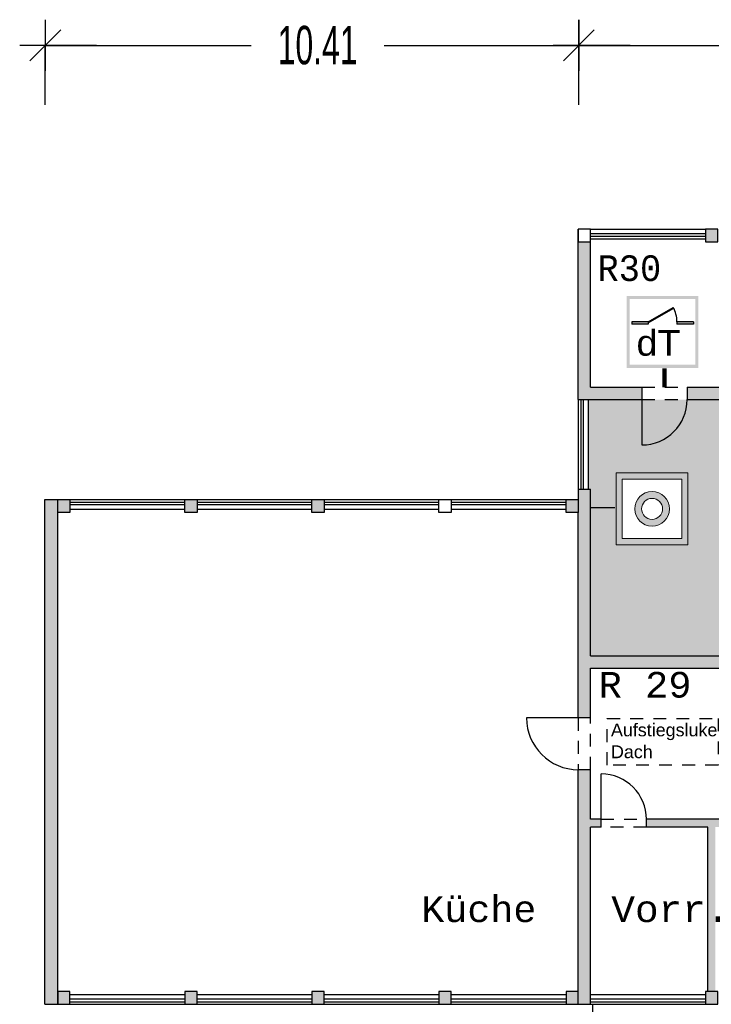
# Model space of a CAD drawing. Header units: metres. Extents: x -5 to 193, y -17 to 20.
# Tile 6 of 22: x 126 to 139, y -4 to 15. Entities that reach past the tile are written whole.
import ezdxf

# ---------------------------------------------------------------- set-up
doc = ezdxf.new("R2010")
doc.units = ezdxf.units.M
doc.header["$PDMODE"] = 65
doc.linetypes.add('AUSGEZOGEN', pattern=[0])
doc.linetypes.add('LINIE_2', pattern=[0.45, 0.25, -0.2])
for name, color, linetype, lineweight in [('XR$1$003STTXT_BAUTEILBESCHRIFTUNG', 7, 'Continuous', 13), ('XR$1$003UZ013_BETON_STAHLBETON', 8, 'Continuous', 13), ('XR$1$003WN111_ALLGEMEIN', 7, 'Continuous', 13), ('XR$1$004FE2DD_ZWEIDIMENSIONAL', 4, 'Continuous', 13), ('XR$1$004FEGLA_GLAS', 4, 'Continuous', 13), ('XR$1$004TT111_ALLGEMEIN', 7, 'Continuous', 13), ('XR$1$004TT2DD_ZWEIDIMENSIONAL', 4, 'Continuous', 13), ('XR$1$005BM999_SONSTIGES', 8, 'Continuous', 13), ('XR$1$005BMENT_ENTWURF', 8, 'Continuous', 13), ('XR$2$003WN111_ALLGEMEIN', 7, 'Continuous', 13)]:
    doc.layers.add(name, color=color, linetype=linetype, lineweight=lineweight)
doc.styles.add('ARIAL', font='ARIAL.TTF')
doc.styles.add('LUCIDACONSOLE', font='LUCON.TTF')
doc.dimstyles.new('_DIMSTYLE_3', dxfattribs={"dimtxt": 0.75, "dimasz": 1, "dimexe": 0, "dimexo": 0, "dimgap": 0.375, "dimtad": 0, "dimrnd": 0.01, "dimzin": 4, "dimdsep": 46, "dimtxsty": 'Standard', "dimblk1": 'ALL_ML_STRICH', "dimblk2": 'ALL_ML_STRICH', "dimsah": 1, "dimcen": 0, "dimclrd": 1, "dimclre": 1, "dimclrt": 1, "dimadec": 0, "dimazin": 0, "dimtfac": 1, "dimtdec": 0, "dimtix": 1, "dimtmove": 2, "dimatfit": 3, "dimfxl": 1, "dimtzin": 0, "dimlwd": 0, "dimlwe": 25, "dimarcsym": 0})
doc.dimstyles.new('_DIMSTYLE_4', dxfattribs={"dimtxt": 0.75, "dimasz": 1, "dimexe": 0, "dimexo": 0, "dimgap": 0.375, "dimtad": 0, "dimrnd": 0.01, "dimzin": 4, "dimdsep": 46, "dimtxsty": 'Standard', "dimblk1": 'ALL_ML_STRICH', "dimblk2": 'ALL_ML_STRICH', "dimsah": 1, "dimcen": 0, "dimadec": 0, "dimazin": 0, "dimtfac": 1, "dimtdec": 0, "dimtix": 1, "dimtmove": 2, "dimatfit": 3, "dimfxl": 1, "dimtzin": 0, "dimlwd": 0, "dimlwe": 25, "dimarcsym": 0})

# ---------------------------------------------------------------- blocks, each defined once
blk = doc.blocks.new('ALL_ML_STRICH')
at = {"color": 0, "linetype": 'ByBlock', "lineweight": -2}
for p, q in [((0, -0.5), (0, 0.5)), ((-0.3, -0.3), (0.3, 0.3)), ((-1, 0), (0.5, 0))]:
    blk.add_line(p, q, dxfattribs=at)
blk = doc.blocks.new('*D8')
at = {"color": 1, "linetype": 'AUSGEZOGEN', "lineweight": -2}
for p, q in [((126.404, -7.954), (126.404, -9.995)), ((186.869, -7.954), (186.869, -9.995)), ((126.404, -9.995), (155.449, -9.995)), ((158.043, -9.995), (186.869, -9.995))]:
    blk.add_line(p, q, dxfattribs=at)
at = {"layer": 'DEFPOINTS', "color": 1, "linetype": 'AUSGEZOGEN', "lineweight": 25}
for p in [(126.404, -3.942), (186.869, -3.942), (126.404, -9.995)]:
    blk.add_point(p, dxfattribs=at)
at = {"color": 1, "linetype": 'AUSGEZOGEN', "lineweight": 25, "rotation": 180}
blk.add_blockref('ALL_ML_STRICH', (126.404, -9.995), dxfattribs=at)
at = {"color": 1, "linetype": 'AUSGEZOGEN', "lineweight": 25}
blk.add_blockref('ALL_ML_STRICH', (186.869, -9.995), dxfattribs=at)
at = {"color": 1, "linetype": 'AUSGEZOGEN', "lineweight": 25, "insert": (156.746, -9.995), "char_height": 0.75, "width": 2.32969, "attachment_point": 5}
blk.add_mtext('\\W0.62;\\A1;{60.46\\H0.495000;\\S^ ;}', dxfattribs=at)
blk = doc.blocks.new('*D9')
at = {"color": 0, "linetype": 'AUSGEZOGEN', "lineweight": -2}
for p, q in [((126.163, 13.6), (126.163, 14.762)), ((126.163, 14.762), (130.18, 14.762)), ((132.774, 14.762), (136.573, 14.762)), ((136.573, 13.6), (136.573, 14.762))]:
    blk.add_line(p, q, dxfattribs=at)
at = {"layer": 'DEFPOINTS', "color": 0, "linetype": 'AUSGEZOGEN', "lineweight": 25}
for p in [(126.163, 14.762), (136.573, 5.93), (126.163, 0.655)]:
    blk.add_point(p, dxfattribs=at)
at = {"color": 0, "linetype": 'AUSGEZOGEN', "lineweight": 25, "rotation": 180}
blk.add_blockref('ALL_ML_STRICH', (126.163, 14.762), dxfattribs=at)
at = {"color": 0, "linetype": 'AUSGEZOGEN', "lineweight": 25}
blk.add_blockref('ALL_ML_STRICH', (136.573, 14.762), dxfattribs=at)
at = {"color": 0, "linetype": 'AUSGEZOGEN', "lineweight": 25, "insert": (131.477, 14.762), "char_height": 0.75, "width": 2.32969, "attachment_point": 5}
blk.add_mtext('\\W0.62;\\A1;{10.41\\H0.495000;\\S^ ;}', dxfattribs=at)
blk = doc.blocks.new('*D10')
at = {"color": 0, "linetype": 'AUSGEZOGEN', "lineweight": -2}
for p, q in [((136.573, 13.6), (136.573, 14.762)), ((136.573, 14.762), (142.951, 14.762)), ((145.545, 14.762), (151.705, 14.762)), ((151.705, 13.6), (151.705, 14.762))]:
    blk.add_line(p, q, dxfattribs=at)
at = {"layer": 'DEFPOINTS', "color": 0, "linetype": 'AUSGEZOGEN', "lineweight": 25}
for p in [(136.573, 14.762), (136.573, 5.93), (151.705, 5.93)]:
    blk.add_point(p, dxfattribs=at)
at = {"color": 0, "linetype": 'AUSGEZOGEN', "lineweight": 25, "rotation": 180}
blk.add_blockref('ALL_ML_STRICH', (136.573, 14.762), dxfattribs=at)
at = {"color": 0, "linetype": 'AUSGEZOGEN', "lineweight": 25}
blk.add_blockref('ALL_ML_STRICH', (151.705, 14.762), dxfattribs=at)
at = {"color": 0, "linetype": 'AUSGEZOGEN', "lineweight": 25, "insert": (144.248, 14.762), "char_height": 0.75, "width": 2.32969, "attachment_point": 5}
blk.add_mtext('\\W0.62;\\A1;{15.13\\H0.495000;\\S^ ;}', dxfattribs=at)

msp = doc.modelspace()

# ---------------------------------------------------------------- hatches: boundary and pattern name
at = {"linetype": 'AUSGEZOGEN', "lineweight": 140}
h = msp.add_hatch(color=0, dxfattribs=at)
h.paths.add_polyline_path([(138.909, 9.872), (137.509, 9.872), (137.509, 8.472), (138.909, 8.472)])
h.paths.add_polyline_path([(137.569, 9.812), (138.849, 9.812), (138.849, 8.532), (137.569, 8.532)], flags=16)
for points in [[(137.929, 9.372), (137.929, 9.347), (138.425, 9.633), (138.414, 9.652)], [(137.929, 9.322), (137.929, 9.372), (137.609, 9.372), (137.609, 9.322)], [(138.809, 9.322), (138.809, 9.372), (138.489, 9.372), (138.489, 9.322)], [(140.434, -0.334), (137.894, -0.334), (137.894, -0.484), (139.089, -0.484), (139.089, -3.692), (139.239, -3.692), (139.239, -0.484), (140.434, -0.484)]]:
    msp.add_hatch(color=0, dxfattribs=at).paths.add_polyline_path(points)
at = {"linetype": 'AUSGEZOGEN', "lineweight": 25, "true_color": 0xc4ffc4}
h = msp.add_hatch(color=254, dxfattribs=at)
h.paths.add_polyline_path([(151.739, 2.853), (151.739, 5.653), (151.289, 5.653), (148.184, 5.248), (140.449, 5.248), (140.449, 7.853), (136.754, 7.853), (136.804, 2.853)])
h.paths.add_polyline_path([(149.037, 3.849), (149.037, 5.249), (150.437, 5.249), (150.437, 3.849)], flags=16)
h.paths.add_polyline_path([(140.884, 4.451), (142.284, 4.451), (142.284, 3.051), (140.884, 3.051)], flags=16)
h.paths.add_polyline_path([(138.703, 5.021), (137.303, 5.021), (137.303, 6.421), (138.703, 6.421)], flags=16)
at = {"linetype": 'AUSGEZOGEN', "lineweight": 13}
h = msp.add_hatch(color=5, dxfattribs=at)
h.paths.add_polyline_path([(138.703, 6.421), (137.303, 6.421), (137.303, 5.021), (138.703, 5.021)])
h.paths.add_polyline_path([(138.583, 5.141), (137.423, 5.141), (137.423, 6.301), (138.583, 6.301)], flags=16)
h = msp.add_hatch(color=5, dxfattribs=at)
h.paths.add_polyline_path([(138.341, 5.721), (138.341, 5.727), (138.34, 5.733), (138.34, 5.739), (138.34, 5.745), (138.339, 5.751), (138.339, 5.757), (138.338, 5.763), (138.337, 5.768), (138.336, 5.774), (138.335, 5.78), (138.334, 5.786), (138.333, 5.792), (138.332, 5.797), (138.331, 5.803), (138.329, 5.809), (138.328, 5.815), (138.326, 5.82), (138.324, 5.826), (138.322, 5.831), (138.32, 5.837), (138.318, 5.842), (138.316, 5.848), (138.314, 5.853), (138.311, 5.859), (138.309, 5.864), (138.306, 5.87), (138.304, 5.875), (138.301, 5.88), (138.298, 5.885), (138.295, 5.89), (138.292, 5.895), (138.289, 5.9), (138.286, 5.905), (138.283, 5.91), (138.279, 5.915), (138.276, 5.92), (138.273, 5.925), (138.269, 5.929), (138.265, 5.934), (138.262, 5.939), (138.258, 5.943), (138.254, 5.948), (138.25, 5.952), (138.246, 5.956), (138.242, 5.96), (138.237, 5.964), (138.233, 5.969), (138.229, 5.973), (138.224, 5.976), (138.22, 5.98), (138.215, 5.984), (138.211, 5.988), (138.206, 5.991), (138.201, 5.995), (138.196, 5.998), (138.192, 6.002), (138.187, 6.005), (138.182, 6.008), (138.177, 6.011), (138.172, 6.014), (138.166, 6.017), (138.161, 6.02), (138.156, 6.023), (138.151, 6.025), (138.145, 6.028), (138.14, 6.03), (138.135, 6.032), (138.129, 6.035), (138.124, 6.037), (138.118, 6.039), (138.113, 6.041), (138.107, 6.043), (138.101, 6.045), (138.096, 6.046), (138.09, 6.048), (138.084, 6.049), (138.079, 6.051), (138.073, 6.052), (138.067, 6.053), (138.061, 6.054), (138.055, 6.055), (138.05, 6.056), (138.044, 6.057), (138.038, 6.058), (138.032, 6.058), (138.026, 6.059), (138.02, 6.059), (138.014, 6.059), (138.009, 6.059), (138.003, 6.059), (137.997, 6.059), (137.991, 6.059), (137.985, 6.059), (137.979, 6.059), (137.973, 6.058), (137.967, 6.058), (137.961, 6.057), (137.956, 6.056), (137.95, 6.055), (137.944, 6.054), (137.938, 6.053), (137.932, 6.052), (137.927, 6.051), (137.921, 6.049), (137.915, 6.048), (137.909, 6.046), (137.904, 6.045), (137.898, 6.043), (137.893, 6.041), (137.887, 6.039), (137.881, 6.037), (137.876, 6.035), (137.871, 6.032), (137.865, 6.03), (137.86, 6.028), (137.854, 6.025), (137.849, 6.023), (137.844, 6.02), (137.839, 6.017), (137.834, 6.014), (137.829, 6.011), (137.823, 6.008), (137.819, 6.005), (137.814, 6.002), (137.809, 5.998), (137.804, 5.995), (137.799, 5.991), (137.794, 5.988), (137.79, 5.984), (137.785, 5.98), (137.781, 5.976), (137.776, 5.973), (137.772, 5.969), (137.768, 5.964), (137.764, 5.96), (137.759, 5.956), (137.755, 5.952), (137.751, 5.948), (137.747, 5.943), (137.744, 5.939), (137.74, 5.934), (137.736, 5.929), (137.733, 5.925), (137.729, 5.92), (137.726, 5.915), (137.722, 5.91), (137.719, 5.905), (137.716, 5.9), (137.713, 5.895), (137.71, 5.89), (137.707, 5.885), (137.704, 5.88), (137.701, 5.875), (137.699, 5.87), (137.696, 5.864), (137.694, 5.859), (137.691, 5.853), (137.689, 5.848), (137.687, 5.842), (137.685, 5.837), (137.683, 5.831), (137.681, 5.826), (137.679, 5.82), (137.678, 5.815), (137.676, 5.809), (137.675, 5.803), (137.673, 5.797), (137.672, 5.792), (137.671, 5.786), (137.67, 5.78), (137.669, 5.774), (137.668, 5.768), (137.667, 5.763), (137.666, 5.757), (137.666, 5.751), (137.665, 5.745), (137.665, 5.739), (137.665, 5.733), (137.665, 5.727), (137.665, 5.721), (137.665, 5.715), (137.665, 5.71), (137.665, 5.704), (137.665, 5.698), (137.666, 5.692), (137.666, 5.686), (137.667, 5.68), (137.668, 5.674), (137.669, 5.668), (137.67, 5.663), (137.671, 5.657), (137.672, 5.651), (137.673, 5.645), (137.675, 5.64), (137.676, 5.634), (137.678, 5.628), (137.679, 5.623), (137.681, 5.617), (137.683, 5.611), (137.685, 5.606), (137.687, 5.6), (137.689, 5.595), (137.691, 5.589), (137.694, 5.584), (137.696, 5.578), (137.699, 5.573), (137.701, 5.568), (137.704, 5.563), (137.707, 5.557), (137.71, 5.552), (137.713, 5.547), (137.716, 5.542), (137.719, 5.537), (137.722, 5.532), (137.726, 5.527), (137.729, 5.523), (137.733, 5.518), (137.736, 5.513), (137.74, 5.509), (137.744, 5.504), (137.747, 5.5), (137.751, 5.495), (137.755, 5.491), (137.759, 5.487), (137.764, 5.482), (137.768, 5.478), (137.772, 5.474), (137.776, 5.47), (137.781, 5.466), (137.785, 5.462), (137.79, 5.459), (137.794, 5.455), (137.799, 5.451), (137.804, 5.448), (137.809, 5.444), (137.814, 5.441), (137.819, 5.438), (137.823, 5.435), (137.829, 5.432), (137.834, 5.429), (137.839, 5.426), (137.844, 5.423), (137.849, 5.42), (137.854, 5.418), (137.86, 5.415), (137.865, 5.413), (137.871, 5.41), (137.876, 5.408), (137.881, 5.406), (137.887, 5.404), (137.893, 5.402), (137.898, 5.4), (137.904, 5.398), (137.909, 5.396), (137.915, 5.395), (137.921, 5.393), (137.927, 5.392), (137.932, 5.391), (137.938, 5.39), (137.944, 5.388), (137.95, 5.387), (137.956, 5.387), (137.961, 5.386), (137.967, 5.385), (137.973, 5.385), (137.979, 5.384), (137.985, 5.384), (137.991, 5.384), (137.997, 5.383), (138.003, 5.383), (138.009, 5.383), (138.014, 5.384), (138.02, 5.384), (138.026, 5.384), (138.032, 5.385), (138.038, 5.385), (138.044, 5.386), (138.05, 5.387), (138.055, 5.387), (138.061, 5.388), (138.067, 5.39), (138.073, 5.391), (138.079, 5.392), (138.084, 5.393), (138.09, 5.395), (138.096, 5.396), (138.101, 5.398), (138.107, 5.4), (138.113, 5.402), (138.118, 5.404), (138.124, 5.406), (138.129, 5.408), (138.135, 5.41), (138.14, 5.413), (138.145, 5.415), (138.151, 5.418), (138.156, 5.42), (138.161, 5.423), (138.166, 5.426), (138.172, 5.429), (138.177, 5.432), (138.182, 5.435), (138.187, 5.438), (138.192, 5.441), (138.196, 5.444), (138.201, 5.448), (138.206, 5.451), (138.211, 5.455), (138.215, 5.459), (138.22, 5.462), (138.224, 5.466), (138.229, 5.47), (138.233, 5.474), (138.237, 5.478), (138.242, 5.482), (138.246, 5.487), (138.25, 5.491), (138.254, 5.495), (138.258, 5.5), (138.262, 5.504), (138.265, 5.509), (138.269, 5.513), (138.273, 5.518), (138.276, 5.523), (138.279, 5.527), (138.283, 5.532), (138.286, 5.537), (138.289, 5.542), (138.292, 5.547), (138.295, 5.552), (138.298, 5.557), (138.301, 5.563), (138.304, 5.568), (138.306, 5.573), (138.309, 5.578), (138.311, 5.584), (138.314, 5.589), (138.316, 5.595), (138.318, 5.6), (138.32, 5.606), (138.322, 5.611), (138.324, 5.617), (138.326, 5.623), (138.328, 5.628), (138.329, 5.634), (138.331, 5.64), (138.332, 5.645), (138.333, 5.651), (138.334, 5.657), (138.335, 5.663), (138.336, 5.668), (138.337, 5.674), (138.338, 5.68), (138.339, 5.686), (138.339, 5.692), (138.34, 5.698), (138.34, 5.704), (138.34, 5.71), (138.341, 5.715)])
h.paths.add_polyline_path([(138.207, 5.725), (138.207, 5.721), (138.207, 5.718), (138.207, 5.714), (138.207, 5.711), (138.207, 5.707), (138.206, 5.704), (138.206, 5.7), (138.206, 5.696), (138.205, 5.693), (138.205, 5.689), (138.204, 5.686), (138.203, 5.682), (138.203, 5.679), (138.202, 5.675), (138.201, 5.672), (138.2, 5.668), (138.199, 5.665), (138.198, 5.662), (138.197, 5.658), (138.196, 5.655), (138.195, 5.651), (138.194, 5.648), (138.192, 5.645), (138.191, 5.641), (138.19, 5.638), (138.188, 5.635), (138.187, 5.632), (138.185, 5.628), (138.183, 5.625), (138.182, 5.622), (138.18, 5.619), (138.178, 5.616), (138.176, 5.613), (138.174, 5.61), (138.172, 5.607), (138.17, 5.604), (138.168, 5.601), (138.166, 5.598), (138.164, 5.595), (138.162, 5.593), (138.159, 5.59), (138.157, 5.587), (138.155, 5.584), (138.152, 5.582), (138.15, 5.579), (138.147, 5.577), (138.145, 5.574), (138.142, 5.572), (138.14, 5.569), (138.137, 5.567), (138.134, 5.565), (138.131, 5.562), (138.129, 5.56), (138.126, 5.558), (138.123, 5.556), (138.12, 5.554), (138.117, 5.552), (138.114, 5.55), (138.111, 5.548), (138.108, 5.546), (138.105, 5.544), (138.102, 5.542), (138.099, 5.541), (138.095, 5.539), (138.092, 5.537), (138.089, 5.536), (138.086, 5.534), (138.083, 5.533), (138.079, 5.532), (138.076, 5.53), (138.073, 5.529), (138.069, 5.528), (138.066, 5.527), (138.062, 5.526), (138.059, 5.525), (138.056, 5.524), (138.052, 5.523), (138.049, 5.522), (138.045, 5.521), (138.042, 5.52), (138.038, 5.52), (138.035, 5.519), (138.031, 5.519), (138.028, 5.518), (138.024, 5.518), (138.02, 5.518), (138.017, 5.517), (138.013, 5.517), (138.01, 5.517), (138.006, 5.517), (138.003, 5.517), (137.999, 5.517), (137.995, 5.517), (137.992, 5.517), (137.988, 5.517), (137.985, 5.518), (137.981, 5.518), (137.978, 5.518), (137.974, 5.519), (137.971, 5.519), (137.967, 5.52), (137.964, 5.52), (137.96, 5.521), (137.957, 5.522), (137.953, 5.523), (137.95, 5.524), (137.946, 5.525), (137.943, 5.526), (137.939, 5.527), (137.936, 5.528), (137.933, 5.529), (137.929, 5.53), (137.926, 5.532), (137.923, 5.533), (137.919, 5.534), (137.916, 5.536), (137.913, 5.537), (137.91, 5.539), (137.907, 5.541), (137.903, 5.542), (137.9, 5.544), (137.897, 5.546), (137.894, 5.548), (137.891, 5.55), (137.888, 5.552), (137.885, 5.554), (137.882, 5.556), (137.879, 5.558), (137.877, 5.56), (137.874, 5.562), (137.871, 5.565), (137.868, 5.567), (137.866, 5.569), (137.863, 5.572), (137.86, 5.574), (137.858, 5.577), (137.855, 5.579), (137.853, 5.582), (137.851, 5.584), (137.848, 5.587), (137.846, 5.59), (137.844, 5.593), (137.841, 5.595), (137.839, 5.598), (137.837, 5.601), (137.835, 5.604), (137.833, 5.607), (137.831, 5.61), (137.829, 5.613), (137.827, 5.616), (137.825, 5.619), (137.824, 5.622), (137.822, 5.625), (137.82, 5.628), (137.819, 5.632), (137.817, 5.635), (137.816, 5.638), (137.814, 5.641), (137.813, 5.645), (137.812, 5.648), (137.81, 5.651), (137.809, 5.655), (137.808, 5.658), (137.807, 5.662), (137.806, 5.665), (137.805, 5.668), (137.804, 5.672), (137.803, 5.675), (137.802, 5.679), (137.802, 5.682), (137.801, 5.686), (137.801, 5.689), (137.8, 5.693), (137.8, 5.696), (137.799, 5.7), (137.799, 5.704), (137.798, 5.707), (137.798, 5.711), (137.798, 5.714), (137.798, 5.718), (137.798, 5.721), (137.798, 5.725), (137.798, 5.728), (137.798, 5.732), (137.798, 5.736), (137.799, 5.739), (137.799, 5.743), (137.8, 5.746), (137.8, 5.75), (137.801, 5.753), (137.801, 5.757), (137.802, 5.76), (137.802, 5.764), (137.803, 5.767), (137.804, 5.771), (137.805, 5.774), (137.806, 5.778), (137.807, 5.781), (137.808, 5.785), (137.809, 5.788), (137.81, 5.791), (137.812, 5.795), (137.813, 5.798), (137.814, 5.801), (137.816, 5.805), (137.817, 5.808), (137.819, 5.811), (137.82, 5.814), (137.822, 5.817), (137.824, 5.821), (137.825, 5.824), (137.827, 5.827), (137.829, 5.83), (137.831, 5.833), (137.833, 5.836), (137.835, 5.839), (137.837, 5.842), (137.839, 5.844), (137.841, 5.847), (137.844, 5.85), (137.846, 5.853), (137.848, 5.856), (137.851, 5.858), (137.853, 5.861), (137.855, 5.863), (137.858, 5.866), (137.86, 5.869), (137.863, 5.871), (137.866, 5.873), (137.868, 5.876), (137.871, 5.878), (137.874, 5.88), (137.877, 5.883), (137.879, 5.885), (137.882, 5.887), (137.885, 5.889), (137.888, 5.891), (137.891, 5.893), (137.894, 5.895), (137.897, 5.897), (137.9, 5.899), (137.903, 5.9), (137.907, 5.902), (137.91, 5.904), (137.913, 5.905), (137.916, 5.907), (137.919, 5.908), (137.923, 5.91), (137.926, 5.911), (137.929, 5.912), (137.933, 5.914), (137.936, 5.915), (137.939, 5.916), (137.943, 5.917), (137.946, 5.918), (137.95, 5.919), (137.953, 5.92), (137.957, 5.921), (137.96, 5.921), (137.964, 5.922), (137.967, 5.923), (137.971, 5.923), (137.974, 5.924), (137.978, 5.924), (137.981, 5.925), (137.985, 5.925), (137.988, 5.925), (137.992, 5.926), (137.995, 5.926), (137.999, 5.926), (138.003, 5.926), (138.006, 5.926), (138.01, 5.926), (138.013, 5.926), (138.017, 5.925), (138.02, 5.925), (138.024, 5.925), (138.028, 5.924), (138.031, 5.924), (138.035, 5.923), (138.038, 5.923), (138.042, 5.922), (138.045, 5.921), (138.049, 5.921), (138.052, 5.92), (138.056, 5.919), (138.059, 5.918), (138.062, 5.917), (138.066, 5.916), (138.069, 5.915), (138.073, 5.914), (138.076, 5.912), (138.079, 5.911), (138.083, 5.91), (138.086, 5.908), (138.089, 5.907), (138.092, 5.905), (138.095, 5.904), (138.099, 5.902), (138.102, 5.9), (138.105, 5.899), (138.108, 5.897), (138.111, 5.895), (138.114, 5.893), (138.117, 5.891), (138.12, 5.889), (138.123, 5.887), (138.126, 5.885), (138.129, 5.883), (138.131, 5.88), (138.134, 5.878), (138.137, 5.876), (138.14, 5.873), (138.142, 5.871), (138.145, 5.869), (138.147, 5.866), (138.15, 5.863), (138.152, 5.861), (138.155, 5.858), (138.157, 5.856), (138.159, 5.853), (138.162, 5.85), (138.164, 5.847), (138.166, 5.844), (138.168, 5.842), (138.17, 5.839), (138.172, 5.836), (138.174, 5.833), (138.176, 5.83), (138.178, 5.827), (138.18, 5.824), (138.182, 5.821), (138.183, 5.817), (138.185, 5.814), (138.187, 5.811), (138.188, 5.808), (138.19, 5.805), (138.191, 5.801), (138.192, 5.798), (138.194, 5.795), (138.195, 5.791), (138.196, 5.788), (138.197, 5.785), (138.198, 5.781), (138.199, 5.778), (138.2, 5.774), (138.201, 5.771), (138.202, 5.767), (138.203, 5.764), (138.203, 5.76), (138.204, 5.757), (138.205, 5.753), (138.205, 5.75), (138.206, 5.746), (138.206, 5.743), (138.206, 5.739), (138.207, 5.736), (138.207, 5.732), (138.207, 5.728)], flags=16)
at = {"layer": 'XR$1$004TT111_ALLGEMEIN', "linetype": 'AUSGEZOGEN', "lineweight": 25}
for points in [[(139.284, 11.178), (139.284, 10.928), (139.044, 10.928), (139.044, 11.178)], [(137.804, 8.093), (137.804, 7.853), (136.564, 7.853), (136.564, 10.928), (136.804, 10.928), (136.804, 8.093)], [(150.094, 8.093), (150.094, 7.853), (138.689, 7.853), (138.689, 8.093), (141.582, 8.093), (141.582, 10.928), (141.697, 10.928), (141.697, 8.093), (146.574, 8.093), (146.574, 9.068), (146.689, 9.068), (146.689, 8.093)], [(126.404, 5.903), (126.404, 5.653), (126.404, -3.692), (126.404, -3.942), (126.154, -3.942), (126.154, 5.903)], [(126.644, 5.903), (126.644, 5.653), (126.404, 5.653), (126.404, 5.903)], [(129.124, 5.903), (129.124, 5.653), (128.884, 5.653), (128.884, 5.903)], [(131.604, 5.903), (131.604, 5.653), (131.364, 5.653), (131.364, 5.903)], [(136.564, 5.903), (136.564, 5.653), (136.324, 5.653), (136.324, 5.903)], [(126.644, -3.692), (126.644, -3.942), (126.404, -3.942), (126.404, -3.692)], [(129.124, -3.692), (129.124, -3.942), (128.884, -3.942), (128.884, -3.692)], [(131.604, -3.692), (131.604, -3.942), (131.364, -3.942), (131.364, -3.692)], [(134.084, -3.692), (134.084, -3.942), (133.844, -3.942), (133.844, -3.692)], [(136.564, -3.692), (136.564, -3.942), (136.324, -3.942), (136.324, -3.692)]]:
    msp.add_hatch(color=0, dxfattribs=at).paths.add_polyline_path(points, flags=16)
h = msp.add_hatch(color=0, dxfattribs=at)
h.paths.add_polyline_path([(136.804, 0.634), (136.804, -0.334), (137.009, -0.334), (137.009, -0.484), (136.804, -0.484), (136.804, -3.942), (136.564, -3.942), (136.564, 0.634)], flags=16)
h.paths.add_polyline_path([(136.804, 5.903), (136.804, 2.853), (139.559, 2.853), (139.559, 2.613), (136.804, 2.613), (136.804, 1.644), (136.564, 1.644), (136.564, 5.653), (136.564, 5.903), (136.564, 6.103), (136.804, 6.103)], flags=16)
h = msp.add_hatch(color=0, dxfattribs=at)
h.paths.add_polyline_path([(141.764, -3.692), (141.764, -3.942), (141.524, -3.942), (141.524, -3.692)], flags=16)
h.paths.add_polyline_path([(139.284, -3.692), (139.284, -3.942), (139.044, -3.942), (139.044, -3.692)], flags=16)

# ---------------------------------------------------------------- linework, layer by layer
at = {"color": 1, "linetype": 'AUSGEZOGEN', "lineweight": 25}
for p, q in [((137.929, 9.372), (138.414, 9.652)), ((137.929, 9.347), (138.425, 9.633)), ((137.929, 9.372), (137.609, 9.372)), ((137.609, 9.372), (137.609, 9.322)), ((137.929, 9.322), (137.609, 9.322)), ((137.929, 9.372), (137.929, 9.322)), ((138.809, 9.372), (138.489, 9.372)), ((138.489, 9.372), (138.489, 9.322)), ((138.809, 9.322), (138.489, 9.322)), ((138.809, 9.372), (138.809, 9.322))]:
    msp.add_line(p, q, dxfattribs=at)
at = {"color": 1, "linetype": 'AUSGEZOGEN', "lineweight": 140}
msp.add_line((138.246, 8.093), (138.246, 8.456), dxfattribs=at)
at = {"color": 3, "linetype": 'AUSGEZOGEN', "lineweight": 13}
for p, q in [((138.703, 6.421), (137.303, 6.421)), ((137.303, 6.421), (137.303, 5.021)), ((138.703, 5.021), (138.703, 6.421)), ((137.303, 5.021), (138.703, 5.021))]:
    msp.add_line(p, q, dxfattribs=at)
at = {"color": 1, "linetype": 'AUSGEZOGEN', "lineweight": 13}
for p, q in [((138.583, 6.301), (137.423, 6.301)), ((137.423, 6.301), (137.423, 5.141)), ((138.583, 5.141), (138.583, 6.301)), ((137.423, 5.141), (138.583, 5.141))]:
    msp.add_line(p, q, dxfattribs=at)
at = {"color": 0, "linetype": 'AUSGEZOGEN', "lineweight": 25}
msp.add_line((137.278, 5.742), (136.804, 5.742), dxfattribs=at)
at = {"color": 5, "linetype": 'AUSGEZOGEN', "lineweight": 13}
for radius in [0.338, 0.205]:
    msp.add_circle((138.003, 5.721), radius, dxfattribs=at)
at = {"color": 1, "linetype": 'AUSGEZOGEN', "lineweight": 25}
msp.add_arc((137.929, 9.372), 0.56, 0, 30, dxfattribs=at)
at = {"layer": 'XR$1$003STTXT_BAUTEILBESCHRIFTUNG', "color": 1, "linetype": 'AUSGEZOGEN', "lineweight": 25}
for p, q in [((136.804, 11.178), (139.044, 11.178)), ((136.804, 10.988), (139.044, 10.988)), ((136.564, 7.853), (136.564, 6.103)), ((136.754, 7.853), (136.754, 6.103)), ((126.644, 5.903), (128.884, 5.903)), ((129.124, 5.903), (131.364, 5.903)), ((131.604, 5.903), (133.844, 5.903)), ((134.084, 5.903), (136.324, 5.903)), ((126.644, 5.713), (128.884, 5.713)), ((129.124, 5.713), (131.364, 5.713)), ((131.604, 5.713), (133.844, 5.713)), ((134.084, 5.713), (136.324, 5.713)), ((126.644, -3.752), (128.884, -3.752)), ((129.124, -3.752), (131.364, -3.752)), ((131.604, -3.752), (133.844, -3.752)), ((134.084, -3.752), (136.324, -3.752)), ((136.804, -3.752), (139.044, -3.752)), ((126.644, -3.942), (128.884, -3.942)), ((129.124, -3.942), (131.364, -3.942)), ((131.604, -3.942), (133.844, -3.942)), ((134.084, -3.942), (136.324, -3.942)), ((136.804, -3.942), (139.044, -3.942))]:
    msp.add_line(p, q, dxfattribs=at)
at = {"layer": 'XR$1$003UZ013_BETON_STAHLBETON', "color": 0, "linetype": 'AUSGEZOGEN', "lineweight": 25}
for p, q in [((139.044, 11.088), (136.804, 11.088)), ((136.804, 11.038), (139.044, 11.038)), ((136.614, 7.853), (136.614, 6.103)), ((136.664, 6.103), (136.664, 7.853)), ((126.644, 5.853), (128.884, 5.853)), ((128.884, 5.803), (126.644, 5.803)), ((129.124, 5.853), (131.364, 5.853)), ((131.364, 5.803), (129.124, 5.803)), ((131.604, 5.853), (133.844, 5.853)), ((133.844, 5.803), (131.604, 5.803)), ((134.084, 5.853), (136.324, 5.853)), ((136.324, 5.803), (134.084, 5.803)), ((128.884, -3.842), (126.644, -3.842)), ((126.644, -3.892), (128.884, -3.892)), ((131.364, -3.842), (129.124, -3.842)), ((129.124, -3.892), (131.364, -3.892)), ((133.844, -3.842), (131.604, -3.842)), ((131.604, -3.892), (133.844, -3.892)), ((136.324, -3.842), (134.084, -3.842)), ((134.084, -3.892), (136.324, -3.892)), ((139.044, -3.842), (136.804, -3.842)), ((136.804, -3.892), (139.044, -3.892))]:
    msp.add_line(p, q, dxfattribs=at)
at = {"layer": 'XR$1$003WN111_ALLGEMEIN', "color": 2, "linetype": 'AUSGEZOGEN', "lineweight": 25}
for p, q in [((136.564, 7.853), (136.564, 11.178)), ((136.804, 8.093), (136.804, 10.928)), ((136.804, 8.093), (136.804, 10.928)), ((136.804, 8.093), (137.804, 8.093)), ((137.804, 8.093), (137.804, 7.853)), ((138.689, 8.093), (141.582, 8.093)), ((138.689, 8.093), (138.689, 7.853)), ((136.564, 7.853), (137.804, 7.853)), ((138.689, 7.853), (150.094, 7.853)), ((136.564, 6.103), (136.564, 5.903)), ((136.564, 6.103), (136.804, 6.103)), ((136.804, 5.903), (136.804, 6.103)), ((126.154, -3.942), (126.154, 5.903)), ((126.154, 5.903), (126.404, 5.903)), ((136.804, 2.853), (136.804, 5.903)), ((126.404, -3.942), (126.404, 5.653)), ((136.564, 1.644), (136.564, 5.653)), ((136.804, 2.853), (139.559, 2.853)), ((136.804, 2.613), (139.559, 2.613)), ((136.804, 1.644), (136.804, 2.613)), ((136.804, 1.644), (136.564, 1.644)), ((136.804, 0.634), (136.564, 0.634)), ((136.564, -3.942), (136.564, 0.634)), ((136.804, -0.334), (136.804, 0.634)), ((137.009, -0.334), (136.804, -0.334)), ((137.009, -0.484), (137.009, -0.334)), ((137.894, -0.484), (137.894, -0.334)), ((140.434, -0.334), (137.894, -0.334)), ((137.009, -0.484), (136.804, -0.484)), ((136.804, -3.942), (136.804, -0.484)), ((139.089, -0.484), (137.894, -0.484)), ((139.089, -3.692), (139.089, -0.484)), ((126.154, -3.942), (126.404, -3.942)), ((136.564, -3.942), (136.804, -3.942))]:
    msp.add_line(p, q, dxfattribs=at)
for points in [[(136.564, 11.178), (136.564, 10.928), (136.804, 10.928), (136.804, 11.178), (136.564, 11.178)], [(139.044, 11.178), (139.044, 10.928), (139.284, 10.928), (139.284, 11.178), (139.044, 11.178)], [(126.404, 5.653), (126.404, 5.903), (126.644, 5.903), (126.644, 5.653), (126.404, 5.653)], [(128.884, 5.653), (128.884, 5.903), (129.124, 5.903), (129.124, 5.653), (128.884, 5.653)], [(131.364, 5.653), (131.364, 5.903), (131.604, 5.903), (131.604, 5.653), (131.364, 5.653)], [(133.844, 5.653), (133.844, 5.903), (134.084, 5.903), (134.084, 5.653), (133.844, 5.653)], [(136.324, 5.653), (136.324, 5.903), (136.564, 5.903), (136.564, 5.653), (136.324, 5.653)], [(126.404, -3.692), (126.404, -3.942), (126.644, -3.942), (126.644, -3.692), (126.404, -3.692)], [(128.884, -3.692), (128.884, -3.942), (129.124, -3.942), (129.124, -3.692), (128.884, -3.692)], [(131.364, -3.692), (131.364, -3.942), (131.604, -3.942), (131.604, -3.692), (131.364, -3.692)], [(133.844, -3.692), (133.844, -3.942), (134.084, -3.942), (134.084, -3.692), (133.844, -3.692)], [(136.324, -3.692), (136.324, -3.942), (136.564, -3.942), (136.564, -3.692), (136.324, -3.692)], [(139.044, -3.692), (139.044, -3.942), (139.284, -3.942), (139.284, -3.692), (139.044, -3.692)]]:
    msp.add_lwpolyline(points, close=True, dxfattribs=at)
at = {"layer": 'XR$1$004FE2DD_ZWEIDIMENSIONAL', "color": 1, "linetype": 'AUSGEZOGEN', "lineweight": 25}
msp.add_line((137.804, 7.853), (137.804, 6.968), dxfattribs=at)
msp.add_arc((137.804, 7.853), 0.885, 270, 0, dxfattribs=at)
at = {"layer": 'XR$1$005BM999_SONSTIGES', "color": 1, "linetype": 'AUSGEZOGEN', "lineweight": 25}
for p, q in [((136.564, 1.644), (135.554, 1.644)), ((137.009, -0.334), (137.009, 0.551))]:
    msp.add_line(p, q, dxfattribs=at)
for centre, radius, start, end in [((136.564, 1.644), 1.01, 180, 270), ((137.009, -0.334), 0.885, 0, 90)]:
    msp.add_arc(centre, radius, start, end, dxfattribs=at)
at = {"layer": 'XR$1$005BMENT_ENTWURF', "color": 254, "linetype": 'LINIE_2', "lineweight": 25, "true_color": 0xf0f0b4}
for p, q in [((137.804, 8.093), (138.689, 8.093)), ((137.804, 7.853), (138.689, 7.853)), ((136.564, 1.644), (136.564, 0.634)), ((136.804, 0.634), (136.804, 1.644)), ((137.009, -0.334), (137.894, -0.334)), ((137.894, -0.484), (137.009, -0.484)), ((136.839, -3.942), (136.839, -17.314))]:
    msp.add_line(p, q, dxfattribs=at)
msp.add_lwpolyline([(137.128, 1.635), (139.292, 1.635), (139.292, 0.724), (137.128, 0.724), (137.128, 1.635)], close=True, dxfattribs=at)
at = {"layer": 'XR$2$003WN111_ALLGEMEIN', "color": 2, "linetype": 'AUSGEZOGEN', "lineweight": 25}
for q in [(136.564, 11.178), (137.804, 7.853)]:
    msp.add_line((136.564, 7.853), q, dxfattribs=at)

# ---------------------------------------------------------------- texts
at = {"color": 0, "linetype": 'AUSGEZOGEN', "lineweight": 25, "insert": (137.7, 8.702), "char_height": 0.5, "width": 1.07943, "attachment_point": 7, "style": 'ARIAL'}
msp.add_mtext('\\W1.05;dT', dxfattribs=at)
at = {"layer": 'XR$1$004FEGLA_GLAS', "color": 0, "linetype": 'AUSGEZOGEN', "lineweight": 25, "char_height": 0.5, "attachment_point": 7, "style": 'LUCIDACONSOLE'}
for s, insert, width in [('\\W0.98;R30', (136.937, 10.158), 1.55058), ('\\W1.07;R\\~29', (136.96, 2.033), 2.20126), ('\\W1.06;Küche', (133.5, -2.345), 2.68096), ('\\W1.09;Vorr.', (137.208, -2.345), 2.68924)]:
    msp.add_mtext(s, dxfattribs=dict(at, insert=insert, width=width))
at = {"layer": 'XR$1$004TT2DD_ZWEIDIMENSIONAL', "color": 0, "linetype": 'AUSGEZOGEN', "lineweight": 25, "insert": (137.201, 1.535), "char_height": 0.25, "width": 2.21409, "attachment_point": 1, "line_spacing_factor": 1.024096, "style": 'ARIAL'}
msp.add_mtext('{\\fArial|i0|b0;\\H0.250000;\\W1.000000;\\C7;Aufstiegsluke}\\P{\\fArial|i0|b0;\\H0.250000;\\W1.000000;\\C7;Dach}\\P', dxfattribs=at)

# ---------------------------------------------------------------- dimensions: what is measured, and where the dimension line sits
at = {"color": 0, "linetype": 'AUSGEZOGEN', "lineweight": 25}
for base, p1, p2, picture, middle in [((136.573, 14.762), (126.163, 13.6), (136.573, 13.6), '*D9', (131.477, 14.762)), ((151.705, 14.762), (136.573, 13.6), (151.705, 13.6), '*D10', (144.248, 14.762))]:
    dim = msp.add_linear_dim(base=base, p1=p1, p2=p2, dimstyle='_DIMSTYLE_4', override={"dimpost": '<>', "dimclrd": 0, "dimclre": 0, "dimclrt": 0, "dimlwd": 0, "dimlwe": 25}, dxfattribs=at)
    dim.commit()
    dim.dimension.update_dxf_attribs({"geometry": picture, "text_midpoint": middle})
at = {"color": 1, "linetype": 'AUSGEZOGEN', "lineweight": 25}
dim = msp.add_linear_dim(base=(186.86888571, -9.995225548), p1=(126.40388571, -7.953740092), p2=(186.86888571, -7.953740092), dimstyle='_DIMSTYLE_3', override={"dimpost": '<>', "dimclrd": 1, "dimclre": 1, "dimclrt": 1, "dimlwd": 0, "dimlwe": 25}, dxfattribs=at)
dim.commit()
dim.dimension.update_dxf_attribs({"geometry": '*D8', "text_midpoint": (156.745760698, -9.995225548)})

doc.saveas('drawing.dxf')
